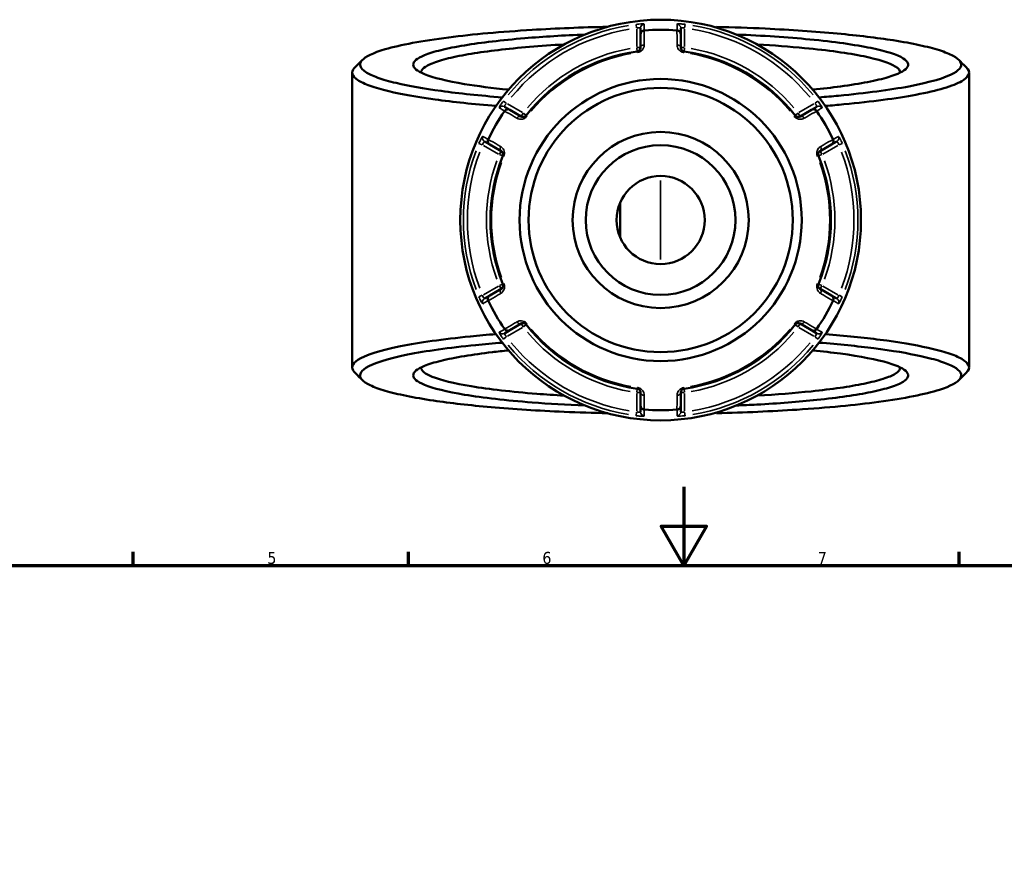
# Model space of a CAD drawing. Header units: millimetres. Extents: x 0 to 898, y 0 to 848.
# Tile 5 of 8: x 251 to 502, y 499 to 713. Entities that reach past the tile are written whole.
import ezdxf

# ---------------------------------------------------------------- set-up
doc = ezdxf.new("R2010")
doc.units = ezdxf.units.MM
for name, color, linetype, lineweight in [('Border (ANSI)', 7, 'Continuous', 70), ('Visible (ANSI)', 7, 'Continuous', 50), ('Visible Narrow (ANSI)', 7, 'Continuous', 35)]:
    doc.layers.add(name, color=color, linetype=linetype, lineweight=lineweight)
doc.styles.add('Note Text (ANSI)', font='tahoma.ttf')

# ---------------------------------------------------------------- blocks, each defined once
blk = doc.blocks.new('Borders Default Border')
at = {"layer": 'Border (ANSI)'}
for p, q in [((280.33, 574), (280.33, 577.45)), ((350.42, 574), (350.42, 577.45)), ((490.58, 574), (490.58, 577.45))]:
    blk.add_line(p, q, dxfattribs=at)
at = {"layer": 'Border (ANSI)', "flags": 128}
for points in [[(420.5, 594), (420.5, 574), (414.73, 584), (426.27, 584), (420.5, 574)], [(20, 20), (20, 574), (821, 574), (821, 20), (20, 20)]]:
    blk.add_lwpolyline(points, dxfattribs=at)
at = {"layer": 'Border (ANSI)', "char_height": 3.05, "attachment_point": 7, "style": 'Note Text (ANSI)'}
for s, insert in [('5', (314.48, 574.34)), ('6', (384.49, 574.34)), ('7', (454.6, 574.4))]:
    blk.add_mtext(s, dxfattribs=dict(at, insert=insert))

msp = doc.modelspace()

# ---------------------------------------------------------------- linework, layer by layer
at = {"layer": 'Visible (ANSI)'}
for p, q in [((409.488, 710.798), (409.488, 709.236)), ((419.688, 709.236), (419.688, 710.798)), ((428.838, 711.109), (428.678, 710.951)), ((428.838, 710.905), (428.838, 711.109)), ((409.488, 709.236), (409.488, 705.865)), ((419.688, 705.865), (419.688, 709.236)), ((336.088, 699.468), (336.088, 624.405)), ((493.088, 699.468), (493.088, 624.405)), ((376.176, 690.003), (374.822, 690.784)), ((379.095, 688.317), (376.176, 690.003)), ((453, 690.003), (450.081, 688.317)), ((454.354, 690.784), (453, 690.003)), ((369.722, 681.951), (371.076, 681.169)), ((458.1, 681.169), (459.454, 681.951)), ((371.076, 681.169), (373.995, 679.484)), ((455.181, 679.484), (458.1, 681.169)), ((404.268, 666.317), (404.268, 657.556)), ((373.995, 644.389), (371.076, 642.703)), ((458.1, 642.703), (455.181, 644.389)), ((371.076, 642.703), (369.722, 641.922)), ((459.454, 641.922), (458.1, 642.703)), ((376.176, 633.87), (379.095, 635.555)), ((450.081, 635.555), (453, 633.87)), ((374.822, 633.089), (376.176, 633.87)), ((453, 633.87), (454.354, 633.089)), ((409.488, 618.008), (409.488, 614.637)), ((419.688, 614.637), (419.688, 618.008)), ((409.488, 614.637), (409.488, 613.074)), ((419.688, 613.074), (419.688, 614.637)), ((428.678, 612.921), (428.838, 612.764)), ((428.838, 612.764), (428.838, 612.968))]:
    msp.add_line(p, q, dxfattribs=at)
for radius in [51, 35.906, 33.634, 22.422, 19.059, 11.211]:
    msp.add_circle((414.588, 661.936), radius, dxfattribs=at)
for radius, start, end in [(48.441, 85.07263, 94.92737), (43.35, 97.90565, 142.09435), (43.35, 37.90565, 82.09435), (48.441, 145.07263, 154.92737), (48.441, 25.07263, 34.92737), (43.35, 157.90565, 202.09435), (43.35, 337.90565, 22.09435), (48.441, 205.07263, 214.92737), (48.441, 325.07263, 334.92737), (43.35, 217.90565, 262.09435), (43.35, 277.90565, 322.09435), (48.441, 265.07263, 274.92737)]:
    msp.add_arc((414.588, 661.936), radius, start, end, dxfattribs=at)
for points, knots in [([(374.263, 693.159), (368.567, 693.612), (363.337, 694.161), (354.274, 695.4), (350.411, 696.087), (345.46, 697.259), (343.883, 697.712), (341.279, 698.641), (340.252, 699.119), (338.771, 700.088), (338.317, 700.58), (337.994, 701.566), (338.124, 702.061), (338.544, 702.552), (339.385, 703.534), (341.394, 704.499), (348.326, 706.532), (353.85, 707.566), (366.82, 709.216), (374.022, 709.864), (387.973, 710.709), (394.471, 710.975), (401.126, 711.127)], [0.5553116, 0.5553116, 0.5553116, 0.5553116, 0.8182075, 0.8182075, 1.0752396, 1.0752396, 1.226435, 1.226435, 1.3776304, 1.3776304, 1.5288258, 1.5288258, 1.6800211, 1.6800211, 1.6800211, 1.9824119, 1.9824119, 2.3592762, 2.3592762, 2.6994554, 2.6994554, 2.964657, 2.964657, 2.964657, 2.964657]), ([(409.488, 709.236), (409.488, 709.237), (409.488, 709.238), (409.489, 709.358), (409.512, 709.476), (409.602, 709.697), (409.667, 709.8), (409.836, 709.976), (409.937, 710.049), (410.16, 710.154), (410.279, 710.186), (410.402, 710.196)], [-0.15379395, -0.15379395, -0.15379395, -0.15379395, -0.15331866, -0.15331866, -0.11412838, -0.11412838, -0.07544952, -0.07544952, -0.03695642, -0.03695642, 0, 0, 0, 0]), ([(419.688, 709.236), (419.688, 709.237), (419.688, 709.238), (419.687, 709.358), (419.664, 709.476), (419.574, 709.697), (419.509, 709.8), (419.34, 709.976), (419.239, 710.049), (419.016, 710.154), (418.897, 710.186), (418.774, 710.196)], [-0.0004764, -0.0004764, -0.0004764, -0.0004764, 0, 0, 0.03928183, 0.03928183, 0.07805105, 0.07805105, 0.11663408, 0.11663408, 0.15367683, 0.15367683, 0.15367683, 0.15367683]), ([(428.838, 711.109), (433.053, 711.007), (437.2, 710.859), (447.742, 710.357), (453.929, 709.933), (464.859, 708.916), (469.664, 708.335), (476.254, 707.302), (478.468, 706.897), (482.395, 706.046), (484.107, 705.602), (486.988, 704.686), (488.158, 704.214), (489.929, 703.253), (490.531, 702.764), (490.841, 702.271), (491.46, 701.287), (490.909, 700.29), (487.097, 698.128), (483.204, 696.982), (472.938, 695.053), (466.857, 694.246), (458.283, 693.439), (456.619, 693.295), (454.913, 693.159)], [0.187408, 0.187408, 0.187408, 0.187408, 0.3556647, 0.3556647, 0.6284727, 0.6284727, 0.8855274, 0.8855274, 1.036736, 1.036736, 1.1879446, 1.1879446, 1.3391532, 1.3391532, 1.4903618, 1.4903618, 1.4903618, 1.792779, 1.792779, 2.1689598, 2.1689598, 2.507558, 2.507558, 2.5862811, 2.5862811, 2.5862811, 2.5862811]), ([(395.333, 709.162), (389.924, 708.94), (384.752, 708.623), (377.078, 707.978), (374.313, 707.701), (369.18, 707.092), (366.812, 706.76), (362.408, 706.028), (360.402, 705.625), (356.974, 704.781), (355.553, 704.339), (352.555, 703.109), (351.588, 702.297), (351.588, 701.484), (351.588, 700.671), (352.555, 699.859), (356.659, 698.175), (360.141, 697.317), (367.912, 696.026), (371.683, 695.541), (375.865, 695.124)], [0.3105233, 0.3105233, 0.3105233, 0.3105233, 0.58099, 0.58099, 0.7476756, 0.7476756, 0.9143613, 0.9143613, 1.0913544, 1.0913544, 1.2683476, 1.2683476, 1.5707963, 1.5707963, 1.5707963, 1.873245, 1.873245, 2.2272314, 2.2272314, 2.4797392, 2.4797392, 2.4797392, 2.4797392]), ([(453.313, 695.124), (455.825, 695.374), (458.188, 695.649), (462.928, 696.291), (465.241, 696.666), (469.315, 697.461), (471.076, 697.882), (475.025, 699.067), (476.626, 699.862), (477.267, 700.67), (477.907, 701.479), (477.586, 702.299), (474.833, 704.027), (472.047, 704.925), (464.047, 706.576), (458.738, 707.321), (446.922, 708.464), (440.564, 708.885), (433.842, 709.162)], [0.6618535, 0.6618535, 0.6618535, 0.6618535, 0.8135082, 0.8135082, 0.9904666, 0.9904666, 1.167425, 1.167425, 1.4696991, 1.4696991, 1.4696991, 1.7719731, 1.7719731, 2.1259993, 2.1259993, 2.494869, 2.494869, 2.8310693, 2.8310693, 2.8310693, 2.8310693]), ([(353.588, 699.468), (353.588, 699.479), (353.588, 699.49), (353.589, 699.5), (353.614, 700.288), (354.577, 701.074), (357.514, 702.264), (358.901, 702.691), (362.239, 703.507), (364.189, 703.896), (368.461, 704.603), (370.755, 704.924), (375.723, 705.512), (378.398, 705.78), (384.021, 706.252), (386.967, 706.457), (390.022, 706.63)], [-1.5748776, -1.5748776, -1.5748776, -1.5748776, -1.5707963, -1.5707963, -1.5707963, -1.2683476, -1.2683476, -1.0913544, -1.0913544, -0.9143613, -0.9143613, -0.7476756, -0.7476756, -0.58099, -0.58099, -0.4161833, -0.4161833, -0.4161833, -0.4161833]), ([(409.488, 705.865), (409.488, 705.726), (409.46, 705.586), (409.316, 705.269), (409.17, 705.091), (408.851, 704.927), (408.74, 704.89), (408.626, 704.874)], [0, 0, 0, 0, 0.11734182, 0.11734182, 0.27620858, 0.27620858, 0.34541645, 0.34541645, 0.34541645, 0.34541645]), ([(420.55, 704.874), (420.508, 704.88), (420.466, 704.889), (420.358, 704.918), (420.295, 704.943), (420.158, 705.012), (420.088, 705.061), (419.972, 705.163), (419.924, 705.216), (419.823, 705.353), (419.777, 705.441), (419.707, 705.64), (419.688, 705.753), (419.688, 705.865)], [0, 0, 0, 0, 0.02585168, 0.02585168, 0.06721438, 0.06721438, 0.12305037, 0.12305037, 0.17415567, 0.17415567, 0.25081718, 0.25081718, 0.34541583, 0.34541583, 0.34541583, 0.34541583]), ([(439.152, 706.629), (443.426, 706.388), (447.487, 706.083), (457.199, 705.146), (462.344, 704.427), (470.119, 702.831), (472.842, 701.962), (475.158, 700.537), (475.586, 700.003), (475.587, 699.468)], [-2.7254093, -2.7254093, -2.7254093, -2.7254093, -2.494869, -2.494869, -2.1259993, -2.1259993, -1.7719731, -1.7719731, -1.566715, -1.566715, -1.566715, -1.566715]), ([(336.724, 700.745), (336.675, 700.695), (336.628, 700.645), (336.584, 700.596), (336.14, 700.092), (335.994, 699.585), (336.3, 698.572), (336.753, 698.068), (338.248, 697.073), (339.291, 696.583), (341.942, 695.628), (343.551, 695.164), (348.611, 693.959), (352.566, 693.253), (361.75, 691.994), (366.976, 691.441), (372.667, 690.982)], [-1.6949966, -1.6949966, -1.6949966, -1.6949966, -1.6800211, -1.6800211, -1.6800211, -1.5288258, -1.5288258, -1.3776304, -1.3776304, -1.226435, -1.226435, -1.0752396, -1.0752396, -0.8182075, -0.8182075, -0.5616156, -0.5616156, -0.5616156, -0.5616156]), ([(456.508, 690.982), (458.115, 691.112), (459.685, 691.249), (468.36, 692.067), (474.598, 692.897), (485.108, 694.879), (489.078, 696.057), (492.935, 698.276), (493.475, 699.298), (492.813, 700.308), (492.718, 700.454), (492.597, 700.6), (492.452, 700.745)], [-2.5799771, -2.5799771, -2.5799771, -2.5799771, -2.507558, -2.507558, -2.1689598, -2.1689598, -1.792779, -1.792779, -1.4903618, -1.4903618, -1.4903618, -1.4465961, -1.4465961, -1.4465961, -1.4465961]), ([(374.887, 689.692), (374.957, 689.793), (375.044, 689.88), (375.247, 690.021), (375.361, 690.072), (375.598, 690.129), (375.719, 690.135), (375.955, 690.102), (376.069, 690.064), (376.173, 690.004), (376.175, 690.003), (376.176, 690.003)], [-0.15367697, -0.15367697, -0.15367697, -0.15367697, -0.11663414, -0.11663414, -0.07805093, -0.07805093, -0.03928191, -0.03928191, 0, 0, 0.00047626, 0.00047626, 0.00047626, 0.00047626]), ([(453, 690.003), (453.002, 690.003), (453.003, 690.004), (453.107, 690.064), (453.221, 690.102), (453.457, 690.135), (453.578, 690.129), (453.816, 690.072), (453.93, 690.021), (454.132, 689.88), (454.219, 689.793), (454.289, 689.692)], [-0.15379395, -0.15379395, -0.15379395, -0.15379395, -0.15331882, -0.15331882, -0.11412845, -0.11412845, -0.07544983, -0.07544983, -0.0369565, -0.0369565, 0, 0, 0, 0]), ([(380.384, 688.569), (380.357, 688.535), (380.329, 688.503), (380.25, 688.425), (380.197, 688.382), (380.069, 688.298), (379.992, 688.262), (379.845, 688.212), (379.775, 688.197), (379.604, 688.178), (379.505, 688.183), (379.297, 688.222), (379.191, 688.262), (379.095, 688.317)], [0, 0, 0, 0, 0.02585168, 0.02585168, 0.06721438, 0.06721438, 0.12288915, 0.12288915, 0.17445287, 0.17445287, 0.25141662, 0.25141662, 0.34541603, 0.34541603, 0.34541603, 0.34541603]), ([(450.081, 688.317), (449.961, 688.248), (449.826, 688.202), (449.471, 688.168), (449.232, 688.21), (448.934, 688.415), (448.856, 688.487), (448.792, 688.569)], [0, 0, 0, 0, 0.11734182, 0.11734182, 0.28278882, 0.28278882, 0.34541683, 0.34541683, 0.34541683, 0.34541683]), ([(371.076, 681.169), (371.075, 681.17), (371.073, 681.171), (370.97, 681.231), (370.879, 681.31), (370.733, 681.499), (370.677, 681.607), (370.608, 681.841), (370.595, 681.965), (370.616, 682.211), (370.648, 682.33), (370.701, 682.441)], [-0.15379395, -0.15379395, -0.15379395, -0.15379395, -0.15331881, -0.15331881, -0.11412844, -0.11412844, -0.0754498, -0.0754498, -0.03695649, -0.03695649, 0, 0, 0, 0]), ([(458.475, 682.441), (458.528, 682.33), (458.56, 682.211), (458.581, 681.965), (458.568, 681.841), (458.499, 681.607), (458.444, 681.499), (458.297, 681.31), (458.206, 681.231), (458.103, 681.171), (458.102, 681.17), (458.1, 681.169)], [-0.15367698, -0.15367698, -0.15367698, -0.15367698, -0.11663415, -0.11663415, -0.07805092, -0.07805092, -0.03928192, -0.03928192, 0, 0, 0.00047625, 0.00047625, 0.00047625, 0.00047625]), ([(373.995, 679.484), (374.115, 679.415), (374.222, 679.32), (374.428, 679.032), (374.51, 678.807), (374.485, 678.447), (374.462, 678.341), (374.421, 678.242)], [0, 0, 0, 0, 0.11734182, 0.11734182, 0.28109054, 0.28109054, 0.34541684, 0.34541684, 0.34541684, 0.34541684]), ([(454.755, 678.242), (454.738, 678.282), (454.725, 678.323), (454.697, 678.43), (454.686, 678.497), (454.678, 678.65), (454.685, 678.735), (454.715, 678.887), (454.737, 678.955), (454.806, 679.113), (454.86, 679.196), (454.997, 679.356), (455.085, 679.428), (455.181, 679.484)], [0, 0, 0, 0, 0.02585168, 0.02585168, 0.06721438, 0.06721438, 0.12292214, 0.12292214, 0.17440412, 0.17440412, 0.25131567, 0.25131567, 0.345416, 0.345416, 0.345416, 0.345416]), ([(374.421, 645.631), (374.438, 645.591), (374.451, 645.55), (374.479, 645.443), (374.49, 645.376), (374.498, 645.223), (374.491, 645.138), (374.461, 644.986), (374.439, 644.918), (374.37, 644.76), (374.316, 644.677), (374.179, 644.516), (374.091, 644.444), (373.995, 644.389)], [0, 0, 0, 0, 0.02585168, 0.02585168, 0.06721438, 0.06721438, 0.12292214, 0.12292214, 0.17440412, 0.17440412, 0.25131567, 0.25131567, 0.345416, 0.345416, 0.345416, 0.345416]), ([(455.181, 644.389), (455.061, 644.458), (454.954, 644.553), (454.748, 644.841), (454.666, 645.065), (454.691, 645.426), (454.714, 645.532), (454.755, 645.631)], [0, 0, 0, 0, 0.11734182, 0.11734182, 0.28109054, 0.28109054, 0.34541684, 0.34541684, 0.34541684, 0.34541684]), ([(370.701, 641.432), (370.648, 641.543), (370.616, 641.662), (370.595, 641.908), (370.608, 642.032), (370.677, 642.266), (370.733, 642.374), (370.879, 642.562), (370.97, 642.642), (371.073, 642.702), (371.075, 642.703), (371.076, 642.703)], [-0.15367698, -0.15367698, -0.15367698, -0.15367698, -0.11663415, -0.11663415, -0.07805092, -0.07805092, -0.03928192, -0.03928192, 0, 0, 0.00047625, 0.00047625, 0.00047625, 0.00047625]), ([(458.1, 642.703), (458.102, 642.703), (458.103, 642.702), (458.206, 642.642), (458.297, 642.562), (458.444, 642.374), (458.499, 642.266), (458.568, 642.032), (458.581, 641.908), (458.56, 641.662), (458.528, 641.543), (458.475, 641.432)], [-0.15379395, -0.15379395, -0.15379395, -0.15379395, -0.15331881, -0.15331881, -0.11412844, -0.11412844, -0.0754498, -0.0754498, -0.03695649, -0.03695649, 0, 0, 0, 0]), ([(376.176, 633.87), (376.175, 633.869), (376.173, 633.869), (376.069, 633.809), (375.955, 633.77), (375.719, 633.738), (375.598, 633.743), (375.361, 633.801), (375.247, 633.852), (375.044, 633.993), (374.957, 634.08), (374.887, 634.181)], [-0.15379395, -0.15379395, -0.15379395, -0.15379395, -0.15331879, -0.15331879, -0.11412844, -0.11412844, -0.07544978, -0.07544978, -0.03695649, -0.03695649, 0, 0, 0, 0]), ([(379.095, 635.555), (379.215, 635.625), (379.35, 635.67), (379.705, 635.705), (379.944, 635.663), (380.243, 635.458), (380.32, 635.386), (380.384, 635.304)], [0, 0, 0, 0, 0.11734182, 0.11734182, 0.28278882, 0.28278882, 0.34541683, 0.34541683, 0.34541683, 0.34541683]), ([(448.792, 635.304), (448.819, 635.338), (448.847, 635.37), (448.926, 635.448), (448.979, 635.49), (449.107, 635.574), (449.184, 635.611), (449.331, 635.66), (449.401, 635.675), (449.573, 635.695), (449.671, 635.69), (449.879, 635.651), (449.985, 635.611), (450.081, 635.555)], [0, 0, 0, 0, 0.02585168, 0.02585168, 0.06721438, 0.06721438, 0.12288915, 0.12288915, 0.17445287, 0.17445287, 0.25141662, 0.25141662, 0.34541603, 0.34541603, 0.34541603, 0.34541603]), ([(454.289, 634.181), (454.219, 634.08), (454.132, 633.993), (453.93, 633.852), (453.816, 633.801), (453.578, 633.743), (453.457, 633.738), (453.221, 633.77), (453.107, 633.809), (453.003, 633.869), (453.002, 633.869), (453, 633.87)], [-0.15367697, -0.15367697, -0.15367697, -0.15367697, -0.11663414, -0.11663414, -0.07805093, -0.07805093, -0.03928191, -0.03928191, 0, 0, 0.00047626, 0.00047626, 0.00047626, 0.00047626]), ([(372.668, 632.89), (370.424, 632.709), (368.252, 632.514), (359.172, 631.605), (353.124, 630.753), (343.064, 628.732), (339.361, 627.54), (336.005, 625.308), (335.696, 624.284), (336.584, 623.277), (336.628, 623.227), (336.675, 623.177), (336.724, 623.128)], [0.5616156, 0.5616156, 0.5616156, 0.5616156, 0.6627562, 0.6627562, 1.0013837, 1.0013837, 1.3776304, 1.3776304, 1.6800211, 1.6800211, 1.6800211, 1.6949966, 1.6949966, 1.6949966, 1.6949966]), ([(492.451, 623.128), (492.597, 623.273), (492.718, 623.419), (492.813, 623.565), (493.144, 624.07), (493.176, 624.578), (492.642, 625.589), (492.076, 626.091), (490.357, 627.08), (489.204, 627.567), (486.338, 628.511), (484.624, 628.969), (479.293, 630.155), (475.179, 630.846), (466.245, 632.002), (461.56, 632.483), (456.508, 632.89)], [1.4465961, 1.4465961, 1.4465961, 1.4465961, 1.4903618, 1.4903618, 1.4903618, 1.6415704, 1.6415704, 1.792779, 1.792779, 1.9439876, 1.9439876, 2.0951962, 2.0951962, 2.3522509, 2.3522509, 2.5799771, 2.5799771, 2.5799771, 2.5799771]), ([(401.126, 612.745), (397.362, 612.832), (393.648, 612.954), (383.438, 613.397), (377.157, 613.799), (366.004, 614.775), (361.072, 615.338), (354.254, 616.346), (351.949, 616.743), (347.834, 617.578), (346.023, 618.016), (342.937, 618.921), (341.662, 619.389), (339.675, 620.343), (338.965, 620.83), (338.544, 621.321), (337.703, 622.302), (338.031, 623.3), (341.354, 625.476), (344.988, 626.636), (354.819, 628.602), (360.717, 629.431), (369.684, 630.327), (371.935, 630.528), (374.264, 630.713)], [-2.964657, -2.964657, -2.964657, -2.964657, -2.8146659, -2.8146659, -2.5418348, -2.5418348, -2.2848026, -2.2848026, -2.1336072, -2.1336072, -1.9824119, -1.9824119, -1.8312165, -1.8312165, -1.6800211, -1.6800211, -1.6800211, -1.3776304, -1.3776304, -1.0013837, -1.0013837, -0.6627562, -0.6627562, -0.5553116, -0.5553116, -0.5553116, -0.5553116]), ([(454.913, 630.713), (459.983, 630.31), (464.685, 629.831), (473.506, 628.693), (477.522, 628.021), (482.736, 626.867), (484.414, 626.421), (487.227, 625.501), (488.361, 625.028), (490.059, 624.064), (490.624, 623.574), (491.169, 622.589), (491.151, 622.094), (490.841, 621.601), (490.221, 620.617), (488.429, 619.645), (481.957, 617.587), (476.668, 616.533), (464.075, 614.836), (457.023, 614.162), (442.85, 613.238), (435.94, 612.936), (428.838, 612.764)], [-2.5862811, -2.5862811, -2.5862811, -2.5862811, -2.3522509, -2.3522509, -2.0951962, -2.0951962, -1.9439876, -1.9439876, -1.792779, -1.792779, -1.6415704, -1.6415704, -1.4903618, -1.4903618, -1.4903618, -1.1879446, -1.1879446, -0.8111331, -0.8111331, -0.4709552, -0.4709552, -0.187408, -0.187408, -0.187408, -0.187408]), ([(375.863, 628.749), (374.442, 628.607), (373.068, 628.458), (369.18, 627.996), (366.812, 627.664), (362.408, 626.932), (360.402, 626.53), (356.974, 625.685), (355.553, 625.244), (352.555, 624.014), (351.588, 623.201), (351.588, 622.389), (351.588, 621.576), (352.555, 620.763), (356.659, 619.079), (360.141, 618.222), (369.403, 616.683), (375.272, 616.01), (386.113, 615.168), (390.636, 614.904), (395.334, 614.711)], [-2.4797392, -2.4797392, -2.4797392, -2.4797392, -2.393917, -2.393917, -2.2272314, -2.2272314, -2.0502382, -2.0502382, -1.873245, -1.873245, -1.5707963, -1.5707963, -1.5707963, -1.2683476, -1.2683476, -0.9143613, -0.9143613, -0.5454993, -0.5454993, -0.3105233, -0.3105233, -0.3105233, -0.3105233]), ([(433.843, 614.711), (435.611, 614.783), (437.354, 614.866), (444.549, 615.254), (449.701, 615.65), (457.035, 616.413), (459.567, 616.725), (464.192, 617.397), (466.285, 617.758), (470.088, 618.543), (471.766, 618.97), (474.51, 619.854), (475.576, 620.312), (477.586, 621.574), (477.907, 622.394), (477.267, 623.202), (476.626, 624.01), (475.025, 624.806), (469.618, 626.428), (465.481, 627.236), (458.188, 628.224), (455.824, 628.498), (453.311, 628.749)], [-2.8310693, -2.8310693, -2.8310693, -2.8310693, -2.7426513, -2.7426513, -2.4593247, -2.4593247, -2.292662, -2.292662, -2.1259993, -2.1259993, -1.9489862, -1.9489862, -1.7719731, -1.7719731, -1.4696991, -1.4696991, -1.4696991, -1.167425, -1.167425, -0.8135082, -0.8135082, -0.6618535, -0.6618535, -0.6618535, -0.6618535]), ([(390.023, 617.243), (387.625, 617.379), (385.295, 617.534), (376.655, 618.204), (370.974, 618.853), (361.988, 620.34), (358.598, 621.169), (354.577, 622.798), (353.614, 623.585), (353.589, 624.372), (353.588, 624.383), (353.588, 624.394), (353.588, 624.404)], [0.4161833, 0.4161833, 0.4161833, 0.4161833, 0.5454993, 0.5454993, 0.9143613, 0.9143613, 1.2683476, 1.2683476, 1.5707963, 1.5707963, 1.5707963, 1.5748776, 1.5748776, 1.5748776, 1.5748776]), ([(475.587, 624.404), (475.586, 623.87), (475.158, 623.336), (473.575, 622.361), (472.53, 621.919), (469.85, 621.063), (468.215, 620.651), (464.518, 619.892), (462.488, 619.544), (458.005, 618.894), (455.554, 618.593), (448.732, 617.885), (444.087, 617.522), (439.154, 617.243)], [1.566715, 1.566715, 1.566715, 1.566715, 1.7719731, 1.7719731, 1.9489862, 1.9489862, 2.1259993, 2.1259993, 2.292662, 2.292662, 2.4593247, 2.4593247, 2.7254093, 2.7254093, 2.7254093, 2.7254093]), ([(408.626, 618.998), (408.668, 618.992), (408.711, 618.984), (408.818, 618.954), (408.881, 618.93), (409.018, 618.861), (409.088, 618.812), (409.204, 618.71), (409.252, 618.657), (409.353, 618.519), (409.399, 618.432), (409.47, 618.232), (409.488, 618.12), (409.488, 618.008)], [0, 0, 0, 0, 0.02585168, 0.02585168, 0.06721438, 0.06721438, 0.12305037, 0.12305037, 0.17415567, 0.17415567, 0.25081718, 0.25081718, 0.34541583, 0.34541583, 0.34541583, 0.34541583]), ([(419.688, 618.008), (419.688, 618.146), (419.716, 618.287), (419.86, 618.604), (420.007, 618.781), (420.326, 618.946), (420.436, 618.982), (420.55, 618.998)], [0, 0, 0, 0, 0.11734182, 0.11734182, 0.27620858, 0.27620858, 0.34541645, 0.34541645, 0.34541645, 0.34541645]), ([(410.402, 613.677), (410.279, 613.687), (410.16, 613.719), (409.937, 613.823), (409.836, 613.897), (409.667, 614.073), (409.602, 614.175), (409.512, 614.396), (409.489, 614.514), (409.488, 614.634), (409.488, 614.636), (409.488, 614.637)], [-0.15367683, -0.15367683, -0.15367683, -0.15367683, -0.11663408, -0.11663408, -0.07805105, -0.07805105, -0.03928183, -0.03928183, 0, 0, 0.0004764, 0.0004764, 0.0004764, 0.0004764]), ([(419.688, 614.637), (419.688, 614.636), (419.688, 614.634), (419.687, 614.514), (419.664, 614.396), (419.574, 614.175), (419.509, 614.073), (419.34, 613.897), (419.239, 613.823), (419.016, 613.719), (418.897, 613.687), (418.774, 613.677)], [-0.15379395, -0.15379395, -0.15379395, -0.15379395, -0.15331866, -0.15331866, -0.11412838, -0.11412838, -0.07544952, -0.07544952, -0.03695642, -0.03695642, 0, 0, 0, 0])]:
    msp.add_open_spline(points, degree=3, knots=knots, dxfattribs=at)
for points in [[(410.427, 710.198), (410.419, 710.198), (410.41, 710.197), (410.402, 710.196)], [(418.774, 710.196), (418.766, 710.197), (418.757, 710.198), (418.749, 710.198)], [(336.724, 700.745), (337.385, 701.406), (338.046, 702.067), (338.707, 702.728)], [(490.469, 702.728), (491.13, 702.067), (491.791, 701.406), (492.452, 700.745)], [(374.887, 689.692), (374.882, 689.685), (374.877, 689.678), (374.872, 689.671)], [(454.304, 689.671), (454.299, 689.678), (454.294, 689.685), (454.289, 689.692)], [(370.712, 682.464), (370.708, 682.456), (370.704, 682.449), (370.701, 682.441)], [(458.475, 682.441), (458.472, 682.449), (458.468, 682.456), (458.465, 682.464)], [(370.701, 641.432), (370.704, 641.424), (370.708, 641.416), (370.712, 641.409)], [(458.465, 641.409), (458.468, 641.416), (458.472, 641.424), (458.475, 641.432)], [(374.872, 634.202), (374.877, 634.195), (374.882, 634.188), (374.887, 634.181)], [(454.289, 634.181), (454.294, 634.188), (454.299, 634.195), (454.304, 634.202)], [(338.707, 621.145), (338.046, 621.806), (337.385, 622.467), (336.724, 623.128)], [(492.452, 623.128), (491.791, 622.467), (491.13, 621.806), (490.469, 621.145)], [(410.402, 613.677), (410.41, 613.676), (410.419, 613.675), (410.427, 613.674)], [(418.749, 613.674), (418.757, 613.675), (418.766, 613.676), (418.774, 613.677)]]:
    msp.add_open_spline(points, degree=3, dxfattribs=at)
at = {"layer": 'Visible Narrow (ANSI)'}
for p, q in [((408.366, 711.745), (408.479, 710.839)), ((408.488, 710.521), (408.488, 706.11)), ((420.688, 706.11), (420.688, 710.521)), ((420.697, 710.839), (420.81, 711.745)), ((408.499, 705.787), (408.625, 704.877)), ((409.485, 705.865), (408.566, 705.865)), ((408.626, 704.874), (408.662, 704.611)), ((420.61, 705.865), (419.691, 705.865)), ((420.514, 704.611), (420.55, 704.874)), ((420.551, 704.877), (420.677, 705.787)), ((375.292, 691.678), (374.564, 692.229)), ((454.612, 692.229), (453.884, 691.678)), ((379.383, 689.306), (375.563, 691.511)), ((453.613, 691.511), (449.793, 689.306)), ((379.556, 689.115), (379.096, 688.32)), ((380.381, 688.571), (379.657, 689.135)), ((380.593, 688.406), (380.384, 688.569)), ((448.792, 688.569), (448.583, 688.406)), ((449.519, 689.135), (448.795, 688.571)), ((450.08, 688.32), (449.62, 689.115)), ((368.341, 681.452), (369.182, 681.097)), ((369.463, 680.946), (373.283, 678.74)), ((373.993, 679.481), (373.534, 678.686)), ((455.642, 678.686), (455.183, 679.481)), ((455.893, 678.74), (459.713, 680.946)), ((459.994, 681.097), (460.835, 681.452)), ((373.568, 678.588), (374.419, 678.243)), ((374.422, 678.241), (374.668, 678.142)), ((454.508, 678.142), (454.754, 678.241)), ((454.758, 678.243), (455.609, 678.588)), ((414.588, 651.846), (414.588, 672.026)), ((373.283, 645.132), (369.463, 642.927)), ((373.534, 645.187), (373.993, 644.392)), ((374.419, 645.63), (373.568, 645.284)), ((374.668, 645.731), (374.422, 645.631)), ((454.754, 645.631), (454.508, 645.731)), ((455.609, 645.284), (454.758, 645.63)), ((455.183, 644.392), (455.642, 645.187)), ((459.713, 642.927), (455.893, 645.132)), ((369.182, 642.776), (368.341, 642.421)), ((460.835, 642.421), (459.994, 642.776)), ((375.563, 632.361), (379.383, 634.567)), ((379.096, 635.553), (379.556, 634.757)), ((379.657, 634.738), (380.381, 635.302)), ((380.384, 635.304), (380.593, 635.467)), ((448.583, 635.467), (448.792, 635.304)), ((448.795, 635.302), (449.519, 634.738)), ((449.62, 634.757), (450.08, 635.553)), ((449.793, 634.567), (453.613, 632.361)), ((374.564, 631.643), (375.292, 632.194)), ((453.884, 632.194), (454.612, 631.643)), ((408.662, 619.262), (408.626, 618.999)), ((420.55, 618.999), (420.514, 619.262)), ((408.488, 617.763), (408.488, 613.352)), ((408.625, 618.995), (408.499, 618.086)), ((408.566, 618.008), (409.485, 618.008)), ((419.691, 618.008), (420.61, 618.008)), ((420.677, 618.086), (420.551, 618.995)), ((420.688, 613.352), (420.688, 617.763)), ((408.479, 613.034), (408.366, 612.128)), ((420.81, 612.128), (420.697, 613.034))]:
    msp.add_line(p, q, dxfattribs=at)
for radius, start, end in [(50.205, 99.40871, 140.59129), (49.209, 99.40871, 140.59129), (49.209, 39.40871, 80.59129), (50.205, 39.40871, 80.59129), (44.35, 100.11509, 139.88491), (43.057, 100.11509, 139.88491), (43.057, 40.11509, 79.88491), (44.35, 40.11509, 79.88491), (50.205, 159.40871, 200.59129), (49.209, 159.40871, 200.59129), (49.209, 339.40871, 20.59129), (50.205, 339.40871, 20.59129), (44.35, 160.11509, 199.88491), (44.35, 340.11509, 19.88491), (43.057, 160.11509, 199.88491), (43.057, 340.11509, 19.88491), (43.057, 220.11509, 259.88491), (43.057, 280.11509, 319.88491), (44.35, 220.11509, 259.88491), (44.35, 280.11509, 319.88491), (50.205, 219.40871, 260.59129), (49.209, 219.40871, 260.59129), (49.209, 279.40871, 320.59129), (50.205, 279.40871, 320.59129)]:
    msp.add_arc((414.588, 661.936), radius, start, end, dxfattribs=at)
for centre, major_axis, ratio, start_param, end_param in [((410.488, 710.798), (-1, 0), 0.9961681, 4.8701533, 6.2088152), ((418.688, 710.798), (1, 0), 0.9961681, 0.0743701, 1.413032), ((410.488, 705.865), (-1, 0), 0.7055719, 4.8533994, 6.2079334), ((418.688, 705.865), (1, 0), 0.7055719, 0.0752519, 1.4297859), ((374.322, 689.918), (0.5, 0.866), 0.9961681, 0.0743701, 1.413032), ((454.854, 689.918), (-0.5, 0.866), 0.9961681, 4.8701533, 6.2088152), ((378.595, 687.451), (0.5, 0.866), 0.7055719, 0.0752519, 1.4297859), ((450.581, 687.451), (-0.5, 0.866), 0.7055719, 4.8533994, 6.2079334), ((370.222, 682.817), (-0.5, -0.866), 0.9961681, 4.8701533, 6.2088152), ((458.954, 682.817), (0.5, -0.866), 0.9961681, 0.0743701, 1.413032), ((374.495, 680.35), (-0.5, -0.866), 0.7055719, 4.8533994, 6.2079334), ((454.681, 680.35), (0.5, -0.866), 0.7055719, 0.0752519, 1.4297859), ((374.495, 643.523), (-0.5, 0.866), 0.7055719, 0.0752519, 1.4297859), ((454.681, 643.523), (0.5, 0.866), 0.7055719, 4.8533994, 6.2079334), ((370.222, 641.056), (-0.5, 0.866), 0.9961681, 0.0743701, 1.413032), ((458.954, 641.056), (0.5, 0.866), 0.9961681, 4.8701533, 6.2088152), ((378.595, 636.421), (0.5, -0.866), 0.7055719, 4.8533994, 6.2079334), ((450.581, 636.421), (-0.5, -0.866), 0.7055719, 0.0752519, 1.4297859), ((374.322, 633.955), (0.5, -0.866), 0.9961681, 4.8701533, 6.2088152), ((454.854, 633.955), (-0.5, -0.866), 0.9961681, 0.0743701, 1.413032), ((410.488, 618.008), (-1, 0), 0.7055719, 0.0752519, 1.4297859), ((418.688, 618.008), (1, 0), 0.7055719, 4.8533994, 6.2079334), ((410.488, 613.074), (-1, 0), 0.9961681, 0.0743701, 1.413032), ((418.688, 613.074), (1, 0), 0.9961681, 4.8701533, 6.2088152)]:
    msp.add_ellipse(centre, major_axis=major_axis, ratio=ratio, start_param=start_param, end_param=end_param, dxfattribs=at)
for points, knots in [([(410.405, 711.791), (410.405, 711.833), (410.228, 711.86), (409.679, 711.864), (409.369, 711.851), (408.814, 711.805), (408.589, 711.782), (408.365, 711.754)], [-0.31481287, -0.31481287, -0.31481287, -0.31481287, -0.1729885, -0.1729885, -0.06653404, -0.06653404, 0, 0, 0, 0]), ([(420.812, 711.754), (420.735, 711.764), (420.659, 711.773), (420.224, 711.821), (419.874, 711.847), (419.36, 711.865), (419.172, 711.863), (418.929, 711.848), (418.853, 711.837), (418.785, 711.813), (418.771, 711.803), (418.771, 711.791)], [-0.31481112, -0.31481112, -0.31481112, -0.31481112, -0.29222008, -0.29222008, -0.18520991, -0.18520991, -0.1028944, -0.1028944, -0.03957477, -0.03957477, 0, 0, 0, 0]), ([(408.488, 710.766), (408.598, 710.793), (408.708, 710.816), (408.98, 710.86), (409.132, 710.872), (409.401, 710.867), (409.488, 710.84), (409.488, 710.798)], [0, 0, 0, 0, 0.06653404, 0.06653404, 0.1729885, 0.1729885, 0.31481287, 0.31481287, 0.31481287, 0.31481287]), ([(410.402, 710.196), (410.402, 710.247), (410.402, 710.297), (410.403, 710.576), (410.403, 710.805), (410.403, 711.034), (410.404, 711.286), (410.404, 711.539), (410.405, 711.791)], [-3.0277883, -3.0277883, -3.0277883, -3.0277883, -2.8546488, -2.8546488, -2.0700153, -2.0700153, -2.0700153, -1.2046153, -1.2046153, -1.2046153, -1.2046153]), ([(410.422, 706.569), (410.423, 706.9), (410.423, 707.231), (410.424, 707.562), (410.425, 708.441), (410.426, 709.32), (410.427, 710.198)], [-0.97913562, -0.97913562, -0.97913562, -0.97913562, -0.83895034, -0.83895034, -0.83895034, -0.46694349, -0.46694349, -0.46694349, -0.46694349]), ([(418.749, 710.198), (418.75, 709.32), (418.751, 708.441), (418.752, 707.562), (418.753, 707.231), (418.753, 706.9), (418.754, 706.569)], [-2.01955492, -2.01955492, -2.01955492, -2.01955492, -1.64746939, -1.64746939, -1.64746939, -1.5073628, -1.5073628, -1.5073628, -1.5073628]), ([(418.771, 711.791), (418.772, 711.539), (418.772, 711.286), (418.773, 711.034), (418.773, 710.805), (418.773, 710.576), (418.774, 710.297), (418.774, 710.247), (418.774, 710.196)], [-2.4346669, -2.4346669, -2.4346669, -2.4346669, -1.5692671, -1.5692671, -1.5692671, -0.7846335, -0.7846335, -0.6114939, -0.6114939, -0.6114939, -0.6114939]), ([(419.688, 710.798), (419.688, 710.81), (419.695, 710.82), (419.728, 710.844), (419.765, 710.855), (419.884, 710.871), (419.977, 710.873), (420.229, 710.856), (420.4, 710.831), (420.613, 710.784), (420.651, 710.775), (420.688, 710.766)], [0, 0, 0, 0, 0.03957477, 0.03957477, 0.1028944, 0.1028944, 0.18520991, 0.18520991, 0.29222008, 0.29222008, 0.31481112, 0.31481112, 0.31481112, 0.31481112]), ([(408.666, 704.584), (408.898, 704.616), (409.123, 704.69), (409.773, 705.021), (410.07, 705.377), (410.364, 706.011), (410.422, 706.292), (410.422, 706.569)], [-0.34541645, -0.34541645, -0.34541645, -0.34541645, -0.27620858, -0.27620858, -0.11734182, -0.11734182, 0, 0, 0, 0]), ([(418.754, 706.569), (418.754, 706.345), (418.792, 706.12), (418.937, 705.721), (419.029, 705.545), (419.236, 705.269), (419.334, 705.163), (419.57, 704.959), (419.713, 704.861), (419.991, 704.722), (420.12, 704.673), (420.337, 704.614), (420.423, 704.596), (420.51, 704.584)], [-0.34541583, -0.34541583, -0.34541583, -0.34541583, -0.25081718, -0.25081718, -0.17415567, -0.17415567, -0.12305037, -0.12305037, -0.06721438, -0.06721438, -0.02585168, -0.02585168, 0, 0, 0, 0]), ([(374.556, 692.235), (374.293, 691.887), (374.045, 691.529), (373.739, 691.04), (373.644, 690.874), (373.535, 690.653), (373.506, 690.581), (373.492, 690.509), (373.494, 690.492), (373.504, 690.487)], [-0.31481094, -0.31481094, -0.31481094, -0.31481094, -0.18655676, -0.18655676, -0.10364264, -0.10364264, -0.03986256, -0.03986256, 0, 0, 0, 0]), ([(455.672, 690.487), (455.68, 690.491), (455.683, 690.503), (455.674, 690.596), (455.587, 690.781), (455.314, 691.242), (455.157, 691.486), (454.865, 691.905), (454.744, 692.071), (454.62, 692.235)], [-0.31481354, -0.31481354, -0.31481354, -0.31481354, -0.28284699, -0.28284699, -0.15713721, -0.15713721, -0.06043739, -0.06043739, 0, 0, 0, 0]), ([(373.504, 690.487), (373.723, 690.361), (373.942, 690.235), (374.16, 690.109), (374.359, 689.995), (374.557, 689.881), (374.799, 689.742), (374.843, 689.717), (374.887, 689.692)], [-2.4346669, -2.4346669, -2.4346669, -2.4346669, -1.569267, -1.569267, -1.569267, -0.7846335, -0.7846335, -0.6114939, -0.6114939, -0.6114939, -0.6114939]), ([(374.822, 690.784), (374.812, 690.79), (374.806, 690.801), (374.803, 690.842), (374.812, 690.881), (374.858, 690.993), (374.904, 691.075), (375.062, 691.309), (375.199, 691.477), (375.351, 691.634)], [0, 0, 0, 0, 0.03986256, 0.03986256, 0.10364264, 0.10364264, 0.18655676, 0.18655676, 0.31481094, 0.31481094, 0.31481094, 0.31481094]), ([(374.872, 689.671), (375.634, 689.232), (376.395, 688.794), (377.157, 688.356), (377.444, 688.191), (377.731, 688.025), (378.018, 687.86)], [-2.01955492, -2.01955492, -2.01955492, -2.01955492, -1.64757418, -1.64757418, -1.64757418, -1.5073628, -1.5073628, -1.5073628, -1.5073628]), ([(451.158, 687.86), (451.445, 688.025), (451.732, 688.19), (452.019, 688.356), (452.781, 688.794), (453.542, 689.232), (454.304, 689.671)], [-3.2795379, -3.2795379, -3.2795379, -3.2795379, -3.13940521, -3.13940521, -3.13940521, -2.76734577, -2.76734577, -2.76734577, -2.76734577]), ([(453.825, 691.634), (453.897, 691.56), (453.965, 691.483), (454.127, 691.289), (454.21, 691.173), (454.345, 690.947), (454.38, 690.852), (454.367, 690.797), (454.362, 690.789), (454.354, 690.784)], [0, 0, 0, 0, 0.06043739, 0.06043739, 0.15713721, 0.15713721, 0.28284699, 0.28284699, 0.31481354, 0.31481354, 0.31481354, 0.31481354]), ([(454.289, 689.692), (454.333, 689.717), (454.377, 689.742), (454.619, 689.881), (454.817, 689.995), (455.016, 690.109), (455.234, 690.235), (455.453, 690.361), (455.672, 690.487)], [-3.0277883, -3.0277883, -3.0277883, -3.0277883, -2.8546487, -2.8546487, -2.0700152, -2.0700152, -2.0700152, -1.2046153, -1.2046153, -1.2046153, -1.2046153]), ([(378.018, 687.86), (378.21, 687.749), (378.423, 687.67), (378.84, 687.595), (379.039, 687.587), (379.383, 687.628), (379.525, 687.659), (379.822, 687.762), (379.977, 687.837), (380.236, 688.009), (380.343, 688.095), (380.503, 688.254), (380.561, 688.32), (380.615, 688.389)], [-0.34541603, -0.34541603, -0.34541603, -0.34541603, -0.25141662, -0.25141662, -0.17445287, -0.17445287, -0.12288915, -0.12288915, -0.06721438, -0.06721438, -0.02585168, -0.02585168, 0, 0, 0, 0]), ([(448.561, 688.389), (448.692, 688.222), (448.848, 688.076), (449.453, 687.656), (449.933, 687.567), (450.646, 687.632), (450.918, 687.722), (451.158, 687.86)], [-0.34541683, -0.34541683, -0.34541683, -0.34541683, -0.28278882, -0.28278882, -0.11734182, -0.11734182, 0, 0, 0, 0]), ([(369.321, 683.241), (369.299, 683.254), (369.249, 683.208), (369.092, 682.988), (368.976, 682.794), (368.746, 682.359), (368.638, 682.139), (368.464, 681.76), (368.397, 681.608), (368.333, 681.456)], [-0.31481397, -0.31481397, -0.31481397, -0.31481397, -0.2278058, -0.2278058, -0.12655878, -0.12655878, -0.04867645, -0.04867645, 0, 0, 0, 0]), ([(369.251, 681.068), (369.274, 681.148), (369.299, 681.227), (369.368, 681.422), (369.414, 681.534), (369.519, 681.751), (369.578, 681.845), (369.667, 681.946), (369.7, 681.963), (369.722, 681.951)], [0, 0, 0, 0, 0.04867645, 0.04867645, 0.12655878, 0.12655878, 0.2278058, 0.2278058, 0.31481397, 0.31481397, 0.31481397, 0.31481397]), ([(370.701, 682.441), (370.657, 682.466), (370.613, 682.492), (370.372, 682.632), (370.174, 682.747), (369.976, 682.861), (369.757, 682.988), (369.539, 683.114), (369.321, 683.241)], [-3.0277883, -3.0277883, -3.0277883, -3.0277883, -2.8546488, -2.8546488, -2.0700153, -2.0700153, -2.0700153, -1.2046153, -1.2046153, -1.2046153, -1.2046153]), ([(373.852, 680.645), (373.566, 680.811), (373.279, 680.977), (372.993, 681.143), (372.232, 681.583), (371.472, 682.024), (370.712, 682.464)], [-3.00295534, -3.00295534, -3.00295534, -3.00295534, -2.86277504, -2.86277504, -2.86277504, -2.49076321, -2.49076321, -2.49076321, -2.49076321]), ([(458.465, 682.464), (457.704, 682.024), (456.944, 681.583), (456.183, 681.143), (455.897, 680.977), (455.61, 680.811), (455.324, 680.645)], [-2.01955492, -2.01955492, -2.01955492, -2.01955492, -1.64754309, -1.64754309, -1.64754309, -1.5073628, -1.5073628, -1.5073628, -1.5073628]), ([(459.855, 683.241), (459.637, 683.114), (459.419, 682.988), (459.2, 682.861), (459.002, 682.747), (458.804, 682.632), (458.563, 682.492), (458.519, 682.466), (458.475, 682.441)], [-2.4346669, -2.4346669, -2.4346669, -2.4346669, -1.569267, -1.569267, -1.569267, -0.7846335, -0.7846335, -0.6114939, -0.6114939, -0.6114939, -0.6114939]), ([(459.454, 681.951), (459.464, 681.956), (459.476, 681.956), (459.514, 681.939), (459.543, 681.912), (459.617, 681.815), (459.664, 681.735), (459.789, 681.481), (459.865, 681.279), (459.925, 681.068)], [0, 0, 0, 0, 0.03982627, 0.03982627, 0.1035483, 0.1035483, 0.18638694, 0.18638694, 0.31481104, 0.31481104, 0.31481104, 0.31481104]), ([(460.843, 681.456), (460.673, 681.858), (460.487, 682.252), (460.217, 682.762), (460.121, 682.926), (459.984, 683.132), (459.936, 683.192), (459.881, 683.24), (459.865, 683.247), (459.855, 683.241)], [-0.31481104, -0.31481104, -0.31481104, -0.31481104, -0.18638694, -0.18638694, -0.1035483, -0.1035483, -0.03982627, -0.03982627, 0, 0, 0, 0]), ([(374.693, 678.132), (374.775, 678.334), (374.823, 678.548), (374.878, 679.28), (374.716, 679.734), (374.306, 680.316), (374.092, 680.506), (373.852, 680.645)], [-0.34541684, -0.34541684, -0.34541684, -0.34541684, -0.28109054, -0.28109054, -0.11734182, -0.11734182, 0, 0, 0, 0]), ([(455.324, 680.645), (455.131, 680.534), (454.956, 680.389), (454.683, 680.065), (454.576, 679.897), (454.44, 679.578), (454.396, 679.44), (454.337, 679.132), (454.325, 678.96), (454.343, 678.65), (454.365, 678.514), (454.423, 678.296), (454.45, 678.213), (454.483, 678.132)], [-0.345416, -0.345416, -0.345416, -0.345416, -0.25131567, -0.25131567, -0.17440412, -0.17440412, -0.12292214, -0.12292214, -0.06721438, -0.06721438, -0.02585168, -0.02585168, 0, 0, 0, 0]), ([(373.852, 643.228), (374.045, 643.339), (374.22, 643.484), (374.494, 643.807), (374.6, 643.975), (374.736, 644.294), (374.78, 644.433), (374.839, 644.741), (374.852, 644.912), (374.833, 645.223), (374.811, 645.358), (374.754, 645.577), (374.726, 645.66), (374.693, 645.741)], [-0.345416, -0.345416, -0.345416, -0.345416, -0.25131567, -0.25131567, -0.17440412, -0.17440412, -0.12292214, -0.12292214, -0.06721438, -0.06721438, -0.02585168, -0.02585168, 0, 0, 0, 0]), ([(454.483, 645.741), (454.401, 645.539), (454.353, 645.325), (454.298, 644.593), (454.46, 644.139), (454.87, 643.557), (455.084, 643.367), (455.324, 643.228)], [-0.34541684, -0.34541684, -0.34541684, -0.34541684, -0.28109054, -0.28109054, -0.11734182, -0.11734182, 0, 0, 0, 0]), ([(368.333, 642.417), (368.503, 642.015), (368.689, 641.62), (368.959, 641.111), (369.056, 640.947), (369.192, 640.741), (369.24, 640.68), (369.295, 640.632), (369.311, 640.626), (369.321, 640.632)], [-0.31481104, -0.31481104, -0.31481104, -0.31481104, -0.18638694, -0.18638694, -0.1035483, -0.1035483, -0.03982627, -0.03982627, 0, 0, 0, 0]), ([(369.722, 641.922), (369.712, 641.916), (369.7, 641.917), (369.662, 641.934), (369.634, 641.961), (369.56, 642.058), (369.512, 642.138), (369.388, 642.392), (369.311, 642.594), (369.251, 642.804)], [0, 0, 0, 0, 0.03982627, 0.03982627, 0.1035483, 0.1035483, 0.18638694, 0.18638694, 0.31481104, 0.31481104, 0.31481104, 0.31481104]), ([(370.712, 641.409), (371.472, 641.849), (372.232, 642.289), (372.993, 642.73), (373.279, 642.896), (373.566, 643.062), (373.852, 643.228)], [-2.01955492, -2.01955492, -2.01955492, -2.01955492, -1.64754309, -1.64754309, -1.64754309, -1.5073628, -1.5073628, -1.5073628, -1.5073628]), ([(455.324, 643.228), (455.61, 643.062), (455.897, 642.896), (456.183, 642.73), (456.944, 642.289), (457.704, 641.849), (458.465, 641.409)], [-3.00295534, -3.00295534, -3.00295534, -3.00295534, -2.86277504, -2.86277504, -2.86277504, -2.49076321, -2.49076321, -2.49076321, -2.49076321]), ([(459.925, 642.804), (459.903, 642.725), (459.877, 642.646), (459.808, 642.45), (459.762, 642.339), (459.657, 642.121), (459.598, 642.028), (459.509, 641.927), (459.476, 641.909), (459.454, 641.922)], [0, 0, 0, 0, 0.04867645, 0.04867645, 0.12655878, 0.12655878, 0.2278058, 0.2278058, 0.31481397, 0.31481397, 0.31481397, 0.31481397]), ([(459.855, 640.632), (459.877, 640.619), (459.927, 640.665), (460.084, 640.885), (460.2, 641.078), (460.43, 641.514), (460.538, 641.733), (460.712, 642.113), (460.779, 642.265), (460.843, 642.417)], [-0.31481397, -0.31481397, -0.31481397, -0.31481397, -0.2278058, -0.2278058, -0.12655878, -0.12655878, -0.04867645, -0.04867645, 0, 0, 0, 0]), ([(369.321, 640.632), (369.539, 640.758), (369.757, 640.885), (369.976, 641.011), (370.174, 641.126), (370.372, 641.241), (370.613, 641.381), (370.657, 641.406), (370.701, 641.432)], [-2.4346669, -2.4346669, -2.4346669, -2.4346669, -1.569267, -1.569267, -1.569267, -0.7846335, -0.7846335, -0.6114939, -0.6114939, -0.6114939, -0.6114939]), ([(458.475, 641.432), (458.519, 641.406), (458.563, 641.381), (458.804, 641.241), (459.002, 641.126), (459.2, 641.011), (459.419, 640.885), (459.637, 640.758), (459.855, 640.632)], [-3.0277883, -3.0277883, -3.0277883, -3.0277883, -2.8546488, -2.8546488, -2.0700153, -2.0700153, -2.0700153, -1.2046153, -1.2046153, -1.2046153, -1.2046153]), ([(374.887, 634.181), (374.843, 634.156), (374.799, 634.131), (374.557, 633.992), (374.359, 633.878), (374.16, 633.763), (373.942, 633.638), (373.723, 633.512), (373.504, 633.386)], [-3.0277883, -3.0277883, -3.0277883, -3.0277883, -2.8546488, -2.8546488, -2.0700153, -2.0700153, -2.0700153, -1.2046153, -1.2046153, -1.2046153, -1.2046153]), ([(378.018, 636.012), (377.731, 635.847), (377.444, 635.682), (377.157, 635.517), (376.395, 635.079), (375.634, 634.64), (374.872, 634.202)], [-2.82354415, -2.82354415, -2.82354415, -2.82354415, -2.68333921, -2.68333921, -2.68333921, -2.31135203, -2.31135203, -2.31135203, -2.31135203]), ([(380.615, 635.484), (380.485, 635.651), (380.328, 635.797), (379.723, 636.216), (379.243, 636.305), (378.53, 636.241), (378.258, 636.151), (378.018, 636.012)], [-0.34541683, -0.34541683, -0.34541683, -0.34541683, -0.28278882, -0.28278882, -0.11734182, -0.11734182, 0, 0, 0, 0]), ([(451.158, 636.012), (450.966, 636.123), (450.753, 636.203), (450.336, 636.278), (450.137, 636.286), (449.793, 636.245), (449.651, 636.213), (449.354, 636.11), (449.199, 636.036), (448.94, 635.864), (448.833, 635.778), (448.673, 635.619), (448.615, 635.553), (448.561, 635.484)], [-0.34541603, -0.34541603, -0.34541603, -0.34541603, -0.25141662, -0.25141662, -0.17445287, -0.17445287, -0.12288915, -0.12288915, -0.06721438, -0.06721438, -0.02585168, -0.02585168, 0, 0, 0, 0]), ([(454.304, 634.202), (453.542, 634.64), (452.781, 635.079), (452.019, 635.517), (451.732, 635.682), (451.445, 635.847), (451.158, 636.012)], [-2.01955492, -2.01955492, -2.01955492, -2.01955492, -1.64756774, -1.64756774, -1.64756774, -1.5073628, -1.5073628, -1.5073628, -1.5073628]), ([(455.672, 633.386), (455.453, 633.512), (455.234, 633.638), (455.016, 633.763), (454.817, 633.878), (454.619, 633.992), (454.377, 634.131), (454.333, 634.156), (454.289, 634.181)], [-2.4346669, -2.4346669, -2.4346669, -2.4346669, -1.569267, -1.569267, -1.569267, -0.7846335, -0.7846335, -0.6114939, -0.6114939, -0.6114939, -0.6114939]), ([(373.504, 633.386), (373.496, 633.381), (373.493, 633.37), (373.502, 633.277), (373.589, 633.092), (373.862, 632.63), (374.019, 632.387), (374.311, 631.968), (374.432, 631.802), (374.556, 631.638)], [-0.31481354, -0.31481354, -0.31481354, -0.31481354, -0.28284699, -0.28284699, -0.15713721, -0.15713721, -0.06043739, -0.06043739, 0, 0, 0, 0]), ([(375.351, 632.239), (375.279, 632.313), (375.211, 632.389), (375.049, 632.584), (374.966, 632.7), (374.831, 632.925), (374.796, 633.021), (374.809, 633.076), (374.814, 633.084), (374.822, 633.089)], [0, 0, 0, 0, 0.06043739, 0.06043739, 0.15713721, 0.15713721, 0.28284699, 0.28284699, 0.31481354, 0.31481354, 0.31481354, 0.31481354]), ([(454.354, 633.089), (454.364, 633.083), (454.37, 633.072), (454.373, 633.03), (454.364, 632.992), (454.318, 632.88), (454.272, 632.798), (454.114, 632.563), (453.977, 632.396), (453.825, 632.239)], [0, 0, 0, 0, 0.03986256, 0.03986256, 0.10364264, 0.10364264, 0.18655676, 0.18655676, 0.31481094, 0.31481094, 0.31481094, 0.31481094]), ([(454.62, 631.638), (454.883, 631.986), (455.131, 632.344), (455.437, 632.832), (455.532, 632.998), (455.642, 633.219), (455.67, 633.291), (455.684, 633.363), (455.682, 633.38), (455.672, 633.386)], [-0.31481094, -0.31481094, -0.31481094, -0.31481094, -0.18655676, -0.18655676, -0.10364264, -0.10364264, -0.03986256, -0.03986256, 0, 0, 0, 0]), ([(410.422, 617.304), (410.422, 617.527), (410.384, 617.753), (410.24, 618.152), (410.147, 618.327), (409.94, 618.603), (409.843, 618.709), (409.606, 618.914), (409.463, 619.011), (409.185, 619.15), (409.057, 619.2), (408.839, 619.259), (408.753, 619.276), (408.666, 619.288)], [-0.34541583, -0.34541583, -0.34541583, -0.34541583, -0.25081718, -0.25081718, -0.17415567, -0.17415567, -0.12305037, -0.12305037, -0.06721438, -0.06721438, -0.02585168, -0.02585168, 0, 0, 0, 0]), ([(420.51, 619.288), (420.278, 619.256), (420.053, 619.183), (419.404, 618.852), (419.106, 618.496), (418.812, 617.862), (418.754, 617.581), (418.754, 617.304)], [-0.34541645, -0.34541645, -0.34541645, -0.34541645, -0.27620858, -0.27620858, -0.11734182, -0.11734182, 0, 0, 0, 0]), ([(410.427, 613.674), (410.426, 614.553), (410.425, 615.432), (410.424, 616.31), (410.423, 616.641), (410.423, 616.973), (410.422, 617.304)], [-2.01955492, -2.01955492, -2.01955492, -2.01955492, -1.64754164, -1.64754164, -1.64754164, -1.5073628, -1.5073628, -1.5073628, -1.5073628]), ([(418.754, 617.304), (418.753, 616.973), (418.753, 616.641), (418.752, 616.31), (418.751, 615.432), (418.75, 614.553), (418.749, 613.674)], [-0.97913562, -0.97913562, -0.97913562, -0.97913562, -0.83895677, -0.83895677, -0.83895677, -0.46694349, -0.46694349, -0.46694349, -0.46694349]), ([(408.365, 612.119), (408.441, 612.109), (408.517, 612.1), (408.952, 612.052), (409.302, 612.026), (409.816, 612.008), (410.004, 612.009), (410.247, 612.025), (410.323, 612.036), (410.392, 612.06), (410.405, 612.07), (410.405, 612.082)], [-0.31481112, -0.31481112, -0.31481112, -0.31481112, -0.29222008, -0.29222008, -0.18520991, -0.18520991, -0.1028944, -0.1028944, -0.03957477, -0.03957477, 0, 0, 0, 0]), ([(409.488, 613.074), (409.488, 613.063), (409.482, 613.052), (409.448, 613.028), (409.411, 613.017), (409.292, 613.001), (409.199, 613), (408.948, 613.017), (408.776, 613.042), (408.563, 613.089), (408.525, 613.098), (408.488, 613.107)], [0, 0, 0, 0, 0.03957477, 0.03957477, 0.1028944, 0.1028944, 0.18520991, 0.18520991, 0.29222008, 0.29222008, 0.31481112, 0.31481112, 0.31481112, 0.31481112]), ([(410.405, 612.082), (410.404, 612.334), (410.404, 612.586), (410.403, 612.839), (410.403, 613.067), (410.403, 613.296), (410.402, 613.576), (410.402, 613.626), (410.402, 613.677)], [-2.4346669, -2.4346669, -2.4346669, -2.4346669, -1.569267, -1.569267, -1.569267, -0.7846335, -0.7846335, -0.6114939, -0.6114939, -0.6114939, -0.6114939]), ([(418.774, 613.677), (418.774, 613.626), (418.774, 613.576), (418.773, 613.296), (418.773, 613.067), (418.773, 612.839), (418.772, 612.586), (418.772, 612.334), (418.771, 612.082)], [-3.0277883, -3.0277883, -3.0277883, -3.0277883, -2.8546488, -2.8546488, -2.0700153, -2.0700153, -2.0700153, -1.2046153, -1.2046153, -1.2046153, -1.2046153]), ([(418.771, 612.082), (418.771, 612.04), (418.948, 612.013), (419.497, 612.009), (419.807, 612.022), (420.362, 612.067), (420.587, 612.091), (420.812, 612.119)], [-0.31481287, -0.31481287, -0.31481287, -0.31481287, -0.1729885, -0.1729885, -0.06653404, -0.06653404, 0, 0, 0, 0]), ([(420.688, 613.107), (420.578, 613.08), (420.468, 613.057), (420.196, 613.013), (420.044, 613.001), (419.775, 613.005), (419.688, 613.033), (419.688, 613.074)], [0, 0, 0, 0, 0.06653404, 0.06653404, 0.1729885, 0.1729885, 0.31481287, 0.31481287, 0.31481287, 0.31481287])]:
    msp.add_open_spline(points, degree=3, knots=knots, dxfattribs=at)

# ---------------------------------------------------------------- block references
msp.add_blockref('Borders Default Border', (0, 0))

doc.saveas('drawing.dxf')
